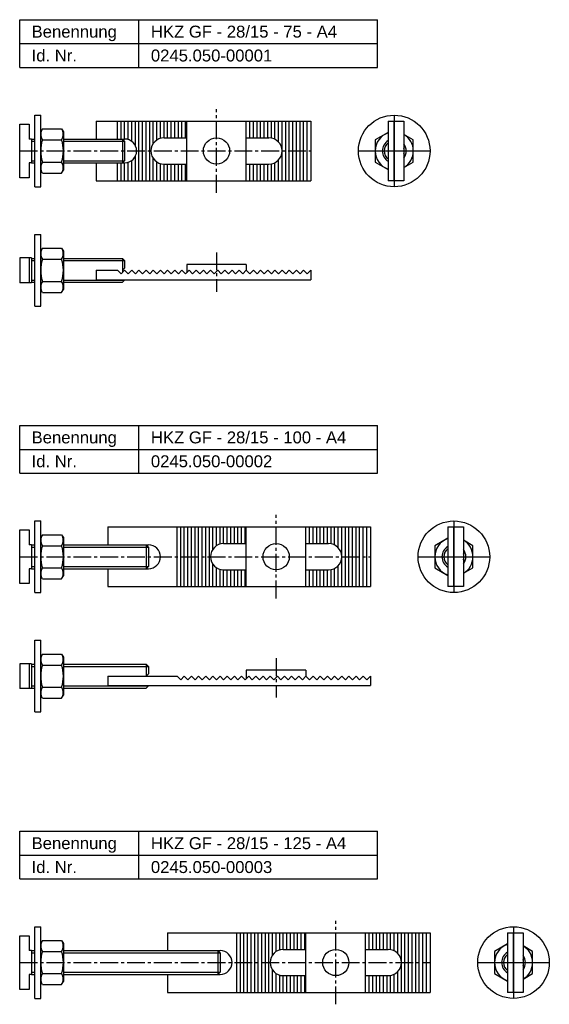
# Model space of a CAD drawing. Header units: millimetres. Extents: x 77 to 349, y 2136 to 2936.
# Tile 2 of 2: x 77 to 299, y 2524 to 2936. Entities that reach past the tile are written whole.
import ezdxf

# ---------------------------------------------------------------- set-up
doc = ezdxf.new("R2010")
doc.units = ezdxf.units.MM
doc.header["$LTSCALE"] = 10
doc.linetypes.add('MITTE2', pattern=[1.125, 0.75, -0.125, 0.125, -0.125])
doc.layers.add('HALFEN', color=2, linetype='CONTINUOUS')
doc.styles.add('ARIAL50', font='ARIAL.TTF', dxfattribs={"height": 5})

msp = doc.modelspace()

# ---------------------------------------------------------------- linework, layer by layer
at = {"layer": 'HALFEN'}
for p, q in [((77.25, 2936.25), (227.25, 2936.25)), ((77.25, 2916.25), (77.25, 2936.25)), ((127.25, 2916.25), (127.25, 2936.25)), ((227.25, 2916.25), (227.25, 2936.25)), ((77.25, 2926.25), (227.25, 2926.25)), ((77.25, 2916.25), (227.25, 2916.25)), ((83.55, 2896.25), (86.05, 2896.25)), ((83.55, 2866.25), (83.55, 2896.25)), ((86.05, 2866.25), (86.05, 2896.25)), ((77.25, 2870), (77.25, 2892.5)), ((77.25, 2892.5), (81.25, 2892.5)), ((81.25, 2892.5), (81.25, 2886.25)), ((109.25, 2893.75), (199.25, 2893.75)), ((109.25, 2893.75), (109.25, 2886.25)), ((118.25, 2886.25), (118.25, 2893.75)), ((119.75, 2886.25), (119.75, 2893.75)), ((121.25, 2886.25), (121.25, 2893.75)), ((122.75, 2886.02), (122.75, 2893.75)), ((124.25, 2885.25), (124.25, 2893.75)), ((125.75, 2883.43), (125.75, 2893.75)), ((127.25, 2868.75), (127.25, 2893.75)), ((128.75, 2868.75), (128.75, 2893.75)), ((130.25, 2868.75), (130.25, 2893.75)), ((131.75, 2868.75), (131.75, 2893.75)), ((133.25, 2884.41), (133.25, 2893.75)), ((134.75, 2885.86), (134.75, 2893.75)), ((136.25, 2886.54), (136.25, 2893.75)), ((137.75, 2886.75), (137.75, 2893.75)), ((139.25, 2886.75), (139.25, 2893.75)), ((140.75, 2886.75), (140.75, 2893.75)), ((142.25, 2886.75), (142.25, 2893.75)), ((143.75, 2886.75), (143.75, 2893.75)), ((145.25, 2886.75), (145.25, 2893.75)), ((146.75, 2886.75), (146.75, 2893.75)), ((147.25, 2868.75), (147.25, 2893.75)), ((172.25, 2868.75), (172.25, 2893.75)), ((173.75, 2886.75), (173.75, 2893.75)), ((175.25, 2886.75), (175.25, 2893.75)), ((176.75, 2886.75), (176.75, 2893.75)), ((178.25, 2886.75), (178.25, 2893.75)), ((179.75, 2886.75), (179.75, 2893.75)), ((181.25, 2886.75), (181.25, 2893.75)), ((182.75, 2886.66), (182.75, 2893.75)), ((184.25, 2886.15), (184.25, 2893.75)), ((185.75, 2885.02), (185.75, 2893.75)), ((187.25, 2868.75), (187.25, 2893.75)), ((188.75, 2868.75), (188.75, 2893.75)), ((190.25, 2868.75), (190.25, 2893.75)), ((191.75, 2868.75), (191.75, 2893.75)), ((193.25, 2868.75), (193.25, 2893.75)), ((194.75, 2868.75), (194.75, 2893.75)), ((196.25, 2868.75), (196.25, 2893.75)), ((197.75, 2868.75), (197.75, 2893.75)), ((199.25, 2893.75), (199.25, 2868.75)), ((231.75, 2893.75), (231.75, 2868.75)), ((231.75, 2893.75), (238.25, 2893.75)), ((234.25, 2868.75), (234.25, 2893.75)), ((238.25, 2893.75), (238.25, 2868.75)), ((86.77, 2890.49), (86.05, 2889.25)), ((86.77, 2890.49), (94.83, 2890.49)), ((94.83, 2890.49), (95.55, 2889.25)), ((95.55, 2889.25), (95.55, 2873.25)), ((82.25, 2886.25), (81.25, 2886.25)), ((82.25, 2886.25), (82.25, 2876.25)), ((82.25, 2886.25), (83.55, 2886.25)), ((86.77, 2885.87), (94.83, 2885.87)), ((95.55, 2886.25), (121.25, 2886.25)), ((121.25, 2885.33), (120.33, 2886.25)), ((120.33, 2886.25), (120.33, 2876.25)), ((121.25, 2885.33), (121.25, 2877.17)), ((137.75, 2886.75), (147.25, 2886.75)), ((172.25, 2886.75), (181.75, 2886.75)), ((82.25, 2876.25), (81.25, 2876.25)), ((81.25, 2876.25), (81.25, 2870)), ((82.25, 2876.25), (83.55, 2876.25)), ((86.77, 2876.63), (94.83, 2876.63)), ((95.55, 2876.25), (121.25, 2876.25)), ((109.25, 2876.25), (109.25, 2868.75)), ((118.25, 2868.75), (118.25, 2876.25)), ((119.75, 2868.75), (119.75, 2876.25)), ((120.33, 2876.25), (121.25, 2877.17)), ((121.25, 2868.75), (121.25, 2876.25)), ((122.75, 2868.75), (122.75, 2876.48)), ((124.25, 2868.75), (124.25, 2877.25)), ((125.75, 2868.75), (125.75, 2879.07)), ((133.25, 2868.75), (133.25, 2878.09)), ((134.75, 2868.75), (134.75, 2876.64)), ((136.25, 2868.75), (136.25, 2875.96)), ((137.75, 2875.75), (147.25, 2875.75)), ((137.75, 2868.75), (137.75, 2875.75)), ((139.25, 2868.75), (139.25, 2875.75)), ((140.75, 2868.75), (140.75, 2875.75)), ((142.25, 2868.75), (142.25, 2875.75)), ((143.75, 2868.75), (143.75, 2875.75)), ((145.25, 2868.75), (145.25, 2875.75)), ((146.75, 2868.75), (146.75, 2875.75)), ((172.25, 2875.75), (181.75, 2875.75)), ((173.75, 2868.75), (173.75, 2875.75)), ((175.25, 2868.75), (175.25, 2875.75)), ((176.75, 2868.75), (176.75, 2875.75)), ((178.25, 2868.75), (178.25, 2875.75)), ((179.75, 2868.75), (179.75, 2875.75)), ((181.25, 2868.75), (181.25, 2875.75)), ((182.75, 2868.75), (182.75, 2875.84)), ((184.25, 2868.75), (184.25, 2876.35)), ((185.75, 2868.75), (185.75, 2877.48)), ((86.77, 2872.01), (86.05, 2873.25)), ((86.77, 2872.01), (94.83, 2872.01)), ((94.83, 2872.01), (95.55, 2873.25)), ((81.25, 2870), (77.25, 2870)), ((109.25, 2868.75), (199.25, 2868.75)), ((238.25, 2868.75), (231.75, 2868.75)), ((83.55, 2866.25), (86.05, 2866.25)), ((83.55, 2816.25), (83.55, 2846.25)), ((83.55, 2846.25), (86.05, 2846.25)), ((86.05, 2816.25), (86.05, 2846.25)), ((86.77, 2840.49), (86.05, 2839.25)), ((86.77, 2840.49), (94.83, 2840.49)), ((94.83, 2840.49), (95.55, 2839.25)), ((95.55, 2839.25), (95.55, 2823.25)), ((82.25, 2836.45), (77.25, 2836.45)), ((77.25, 2836.45), (77.25, 2826.05)), ((81.25, 2836.45), (81.25, 2826.05)), ((82.25, 2836.45), (82.25, 2826.05)), ((82.25, 2836.25), (83.55, 2836.25)), ((86.77, 2835.87), (94.83, 2835.87)), ((95.55, 2836.25), (120.33, 2836.25)), ((120.33, 2836.25), (120.33, 2830.33)), ((121.25, 2835.33), (120.33, 2836.25)), ((121.25, 2835.33), (121.25, 2832.17)), ((109.25, 2831.25), (118.25, 2831.25)), ((109.25, 2831.25), (109.25, 2827.25)), ((119.75, 2829.75), (118.25, 2831.25)), ((121.25, 2831.25), (119.75, 2829.75)), ((120.33, 2831.25), (121.25, 2832.17)), ((122.75, 2829.75), (121.25, 2831.25)), ((124.25, 2831.25), (122.75, 2829.75)), ((125.75, 2829.75), (124.25, 2831.25)), ((127.25, 2831.25), (125.75, 2829.75)), ((128.75, 2829.75), (127.25, 2831.25)), ((130.25, 2831.25), (128.75, 2829.75)), ((131.75, 2829.75), (130.25, 2831.25)), ((133.25, 2831.25), (131.75, 2829.75)), ((134.75, 2829.75), (133.25, 2831.25)), ((136.25, 2831.25), (134.75, 2829.75)), ((137.75, 2829.75), (136.25, 2831.25)), ((139.25, 2831.25), (137.75, 2829.75)), ((140.75, 2829.75), (139.25, 2831.25)), ((142.25, 2831.25), (140.75, 2829.75)), ((143.75, 2829.75), (142.25, 2831.25)), ((145.25, 2831.25), (143.75, 2829.75)), ((146.75, 2829.75), (145.25, 2831.25)), ((148.25, 2831.25), (146.75, 2829.75)), ((172.25, 2833.75), (147.25, 2833.75)), ((147.25, 2833.75), (147.25, 2830.25)), ((149.75, 2829.75), (148.25, 2831.25)), ((151.25, 2831.25), (149.75, 2829.75)), ((152.75, 2829.75), (151.25, 2831.25)), ((154.25, 2831.25), (152.75, 2829.75)), ((155.75, 2829.75), (154.25, 2831.25)), ((157.25, 2831.25), (155.75, 2829.75)), ((158.75, 2829.75), (157.25, 2831.25)), ((160.25, 2831.25), (158.75, 2829.75)), ((161.75, 2829.75), (160.25, 2831.25)), ((163.25, 2831.25), (161.75, 2829.75)), ((164.75, 2829.75), (163.25, 2831.25)), ((166.25, 2831.25), (164.75, 2829.75)), ((167.75, 2829.75), (166.25, 2831.25)), ((169.25, 2831.25), (167.75, 2829.75)), ((170.75, 2829.75), (169.25, 2831.25)), ((172.25, 2831.25), (170.75, 2829.75)), ((172.25, 2833.75), (172.25, 2831.25)), ((173.75, 2829.75), (172.25, 2831.25)), ((175.25, 2831.25), (173.75, 2829.75)), ((176.75, 2829.75), (175.25, 2831.25)), ((178.25, 2831.25), (176.75, 2829.75)), ((179.75, 2829.75), (178.25, 2831.25)), ((181.25, 2831.25), (179.75, 2829.75)), ((182.75, 2829.75), (181.25, 2831.25)), ((184.25, 2831.25), (182.75, 2829.75)), ((185.75, 2829.75), (184.25, 2831.25)), ((187.25, 2831.25), (185.75, 2829.75)), ((188.75, 2829.75), (187.25, 2831.25)), ((190.25, 2831.25), (188.75, 2829.75)), ((191.75, 2829.75), (190.25, 2831.25)), ((193.25, 2831.25), (191.75, 2829.75)), ((194.75, 2829.75), (193.25, 2831.25)), ((196.25, 2831.25), (194.75, 2829.75)), ((197.75, 2829.75), (196.25, 2831.25)), ((199.25, 2831.25), (197.75, 2829.75)), ((199.25, 2831.25), (199.25, 2827.25)), ((82.25, 2826.05), (77.25, 2826.05)), ((82.25, 2826.25), (83.55, 2826.25)), ((86.77, 2826.63), (94.83, 2826.63)), ((95.55, 2826.25), (120.33, 2826.25)), ((109.25, 2827.25), (199.25, 2827.25)), ((120.33, 2826.25), (121.25, 2827.17)), ((121.25, 2827.17), (121.25, 2827.25)), ((86.77, 2822.01), (86.05, 2823.25)), ((86.77, 2822.01), (94.83, 2822.01)), ((94.83, 2822.01), (95.55, 2823.25)), ((83.55, 2816.25), (86.05, 2816.25)), ((77.25, 2766.25), (227.25, 2766.25)), ((77.25, 2746.25), (77.25, 2766.25)), ((127.25, 2746.25), (127.25, 2766.25)), ((227.25, 2746.25), (227.25, 2766.25)), ((77.25, 2756.25), (227.25, 2756.25)), ((77.25, 2746.25), (227.25, 2746.25)), ((77.25, 2700), (77.25, 2722.5)), ((77.25, 2722.5), (81.25, 2722.5)), ((81.25, 2722.5), (81.25, 2716.25)), ((83.55, 2696.25), (83.55, 2726.25)), ((83.55, 2726.25), (86.05, 2726.25)), ((86.05, 2696.25), (86.05, 2726.25)), ((114.25, 2723.75), (224.25, 2723.75)), ((114.25, 2723.75), (114.25, 2716.25)), ((143.25, 2698.75), (143.25, 2723.75)), ((144.75, 2698.75), (144.75, 2723.75)), ((146.25, 2698.75), (146.25, 2723.75)), ((147.75, 2698.75), (147.75, 2723.75)), ((149.25, 2698.75), (149.25, 2723.75)), ((150.75, 2698.75), (150.75, 2723.75)), ((152.25, 2698.75), (152.25, 2723.75)), ((153.75, 2698.75), (153.75, 2723.75)), ((155.25, 2698.75), (155.25, 2723.75)), ((156.75, 2698.75), (156.75, 2723.75)), ((158.25, 2714.41), (158.25, 2723.75)), ((159.75, 2715.86), (159.75, 2723.75)), ((161.25, 2716.54), (161.25, 2723.75)), ((162.75, 2716.75), (162.75, 2723.75)), ((164.25, 2716.75), (164.25, 2723.75)), ((165.75, 2716.75), (165.75, 2723.75)), ((167.25, 2716.75), (167.25, 2723.75)), ((168.75, 2716.75), (168.75, 2723.75)), ((170.25, 2716.75), (170.25, 2723.75)), ((171.75, 2716.75), (171.75, 2723.75)), ((172.25, 2698.75), (172.25, 2723.75)), ((197.25, 2698.75), (197.25, 2723.75)), ((198.75, 2716.75), (198.75, 2723.75)), ((200.25, 2716.75), (200.25, 2723.75)), ((201.75, 2716.75), (201.75, 2723.75)), ((203.25, 2716.75), (203.25, 2723.75)), ((204.75, 2716.75), (204.75, 2723.75)), ((206.25, 2716.75), (206.25, 2723.75)), ((207.75, 2716.66), (207.75, 2723.75)), ((209.25, 2716.15), (209.25, 2723.75)), ((210.75, 2715.02), (210.75, 2723.75)), ((212.25, 2698.75), (212.25, 2723.75)), ((213.75, 2698.75), (213.75, 2723.75)), ((215.25, 2698.75), (215.25, 2723.75)), ((216.75, 2698.75), (216.75, 2723.75)), ((218.25, 2698.75), (218.25, 2723.75)), ((219.75, 2698.75), (219.75, 2723.75)), ((221.25, 2698.75), (221.25, 2723.75)), ((222.75, 2698.75), (222.75, 2723.75)), ((224.25, 2723.75), (224.25, 2698.75)), ((256.75, 2723.75), (263.25, 2723.75)), ((256.75, 2723.75), (256.75, 2698.75)), ((259.25, 2698.75), (259.25, 2723.75)), ((263.25, 2723.75), (263.25, 2698.75)), ((86.77, 2720.49), (86.05, 2719.25)), ((86.77, 2720.49), (94.83, 2720.49)), ((94.83, 2720.49), (95.55, 2719.25)), ((95.55, 2719.25), (95.55, 2703.25)), ((82.25, 2716.25), (81.25, 2716.25)), ((82.25, 2716.25), (83.55, 2716.25)), ((82.25, 2716.25), (82.25, 2706.25)), ((86.77, 2715.87), (94.83, 2715.87)), ((95.55, 2716.25), (131.25, 2716.25)), ((131.25, 2715.33), (130.33, 2716.25)), ((130.33, 2716.25), (130.33, 2706.25)), ((131.25, 2715.33), (131.25, 2707.17)), ((162.75, 2716.75), (172.25, 2716.75)), ((197.25, 2716.75), (206.75, 2716.75)), ((81.25, 2706.25), (81.25, 2700)), ((82.25, 2706.25), (81.25, 2706.25)), ((82.25, 2706.25), (83.55, 2706.25)), ((86.77, 2706.63), (94.83, 2706.63)), ((95.55, 2706.25), (131.25, 2706.25)), ((114.25, 2706.25), (114.25, 2698.75)), ((130.33, 2706.25), (131.25, 2707.17)), ((158.25, 2698.75), (158.25, 2708.09)), ((159.75, 2698.75), (159.75, 2706.64)), ((209.25, 2698.75), (209.25, 2706.35)), ((210.75, 2698.75), (210.75, 2707.48)), ((86.77, 2702.01), (86.05, 2703.25)), ((86.77, 2702.01), (94.83, 2702.01)), ((94.83, 2702.01), (95.55, 2703.25)), ((161.25, 2698.75), (161.25, 2705.96)), ((162.75, 2705.75), (172.25, 2705.75)), ((162.75, 2698.75), (162.75, 2705.75)), ((164.25, 2698.75), (164.25, 2705.75)), ((165.75, 2698.75), (165.75, 2705.75)), ((167.25, 2698.75), (167.25, 2705.75)), ((168.75, 2698.75), (168.75, 2705.75)), ((170.25, 2698.75), (170.25, 2705.75)), ((171.75, 2698.75), (171.75, 2705.75)), ((197.25, 2705.75), (206.75, 2705.75)), ((198.75, 2698.75), (198.75, 2705.75)), ((200.25, 2698.75), (200.25, 2705.75)), ((201.75, 2698.75), (201.75, 2705.75)), ((203.25, 2698.75), (203.25, 2705.75)), ((204.75, 2698.75), (204.75, 2705.75)), ((206.25, 2698.75), (206.25, 2705.75)), ((207.75, 2698.75), (207.75, 2705.84)), ((81.25, 2700), (77.25, 2700)), ((114.25, 2698.75), (224.25, 2698.75)), ((263.25, 2698.75), (256.75, 2698.75)), ((83.55, 2696.25), (86.05, 2696.25)), ((83.55, 2646.25), (83.55, 2676.25)), ((83.55, 2676.25), (86.05, 2676.25)), ((86.05, 2646.25), (86.05, 2676.25)), ((86.77, 2670.49), (86.05, 2669.25)), ((86.77, 2670.49), (94.83, 2670.49)), ((94.83, 2670.49), (95.55, 2669.25)), ((95.55, 2669.25), (95.55, 2653.25)), ((77.25, 2666.45), (77.25, 2656.05)), ((82.25, 2666.45), (77.25, 2666.45)), ((81.25, 2666.45), (81.25, 2656.05)), ((82.25, 2666.45), (82.25, 2656.05)), ((82.25, 2666.25), (83.55, 2666.25)), ((86.77, 2665.87), (94.83, 2665.87)), ((95.55, 2666.25), (130.33, 2666.25)), ((130.33, 2666.25), (130.33, 2661.25)), ((131.25, 2665.33), (130.33, 2666.25)), ((131.25, 2665.33), (131.25, 2662.17)), ((114.25, 2661.25), (143.25, 2661.25)), ((114.25, 2661.25), (114.25, 2657.25)), ((130.33, 2661.25), (131.25, 2662.17)), ((144.75, 2659.75), (143.25, 2661.25)), ((146.25, 2661.25), (144.75, 2659.75)), ((147.75, 2659.75), (146.25, 2661.25)), ((149.25, 2661.25), (147.75, 2659.75)), ((150.75, 2659.75), (149.25, 2661.25)), ((152.25, 2661.25), (150.75, 2659.75)), ((153.75, 2659.75), (152.25, 2661.25)), ((155.25, 2661.25), (153.75, 2659.75)), ((156.75, 2659.75), (155.25, 2661.25)), ((158.25, 2661.25), (156.75, 2659.75)), ((159.75, 2659.75), (158.25, 2661.25)), ((161.25, 2661.25), (159.75, 2659.75)), ((162.75, 2659.75), (161.25, 2661.25)), ((164.25, 2661.25), (162.75, 2659.75)), ((165.75, 2659.75), (164.25, 2661.25)), ((167.25, 2661.25), (165.75, 2659.75)), ((168.75, 2659.75), (167.25, 2661.25)), ((170.25, 2661.25), (168.75, 2659.75)), ((171.75, 2659.75), (170.25, 2661.25)), ((173.25, 2661.25), (171.75, 2659.75)), ((197.25, 2663.75), (172.25, 2663.75)), ((172.25, 2663.75), (172.25, 2660.25)), ((174.75, 2659.75), (173.25, 2661.25)), ((176.25, 2661.25), (174.75, 2659.75)), ((177.75, 2659.75), (176.25, 2661.25)), ((179.25, 2661.25), (177.75, 2659.75)), ((180.75, 2659.75), (179.25, 2661.25)), ((182.25, 2661.25), (180.75, 2659.75)), ((183.75, 2659.75), (182.25, 2661.25)), ((185.25, 2661.25), (183.75, 2659.75)), ((186.75, 2659.75), (185.25, 2661.25)), ((188.25, 2661.25), (186.75, 2659.75)), ((189.75, 2659.75), (188.25, 2661.25)), ((191.25, 2661.25), (189.75, 2659.75)), ((192.75, 2659.75), (191.25, 2661.25)), ((194.25, 2661.25), (192.75, 2659.75)), ((195.75, 2659.75), (194.25, 2661.25)), ((197.25, 2661.25), (195.75, 2659.75)), ((197.25, 2663.75), (197.25, 2661.25)), ((198.75, 2659.75), (197.25, 2661.25)), ((200.25, 2661.25), (198.75, 2659.75)), ((201.75, 2659.75), (200.25, 2661.25)), ((203.25, 2661.25), (201.75, 2659.75)), ((204.75, 2659.75), (203.25, 2661.25)), ((206.25, 2661.25), (204.75, 2659.75)), ((207.75, 2659.75), (206.25, 2661.25)), ((209.25, 2661.25), (207.75, 2659.75)), ((210.75, 2659.75), (209.25, 2661.25)), ((212.25, 2661.25), (210.75, 2659.75)), ((213.75, 2659.75), (212.25, 2661.25)), ((215.25, 2661.25), (213.75, 2659.75)), ((216.75, 2659.75), (215.25, 2661.25)), ((218.25, 2661.25), (216.75, 2659.75)), ((219.75, 2659.75), (218.25, 2661.25)), ((221.25, 2661.25), (219.75, 2659.75)), ((222.75, 2659.75), (221.25, 2661.25)), ((224.25, 2661.25), (222.75, 2659.75)), ((224.25, 2661.25), (224.25, 2657.25)), ((86.77, 2656.63), (94.83, 2656.63)), ((114.25, 2657.25), (224.25, 2657.25)), ((130.33, 2656.25), (131.25, 2657.17)), ((131.25, 2657.17), (131.25, 2657.25)), ((82.25, 2656.05), (77.25, 2656.05)), ((82.25, 2656.25), (83.55, 2656.25)), ((86.77, 2652.01), (86.05, 2653.25)), ((94.83, 2652.01), (95.55, 2653.25)), ((95.55, 2656.25), (130.33, 2656.25)), ((86.77, 2652.01), (94.83, 2652.01)), ((83.55, 2646.25), (86.05, 2646.25)), ((77.25, 2596.25), (227.25, 2596.25)), ((77.25, 2576.25), (77.25, 2596.25)), ((127.25, 2576.25), (127.25, 2596.25)), ((227.25, 2576.25), (227.25, 2596.25)), ((77.25, 2586.25), (227.25, 2586.25)), ((77.25, 2576.25), (227.25, 2576.25)), ((83.55, 2556.25), (86.05, 2556.25)), ((83.55, 2526.25), (83.55, 2556.25)), ((86.05, 2526.25), (86.05, 2556.25)), ((139.25, 2553.75), (249.25, 2553.75)), ((139.25, 2553.75), (139.25, 2546.25)), ((168.25, 2528.75), (168.25, 2553.75)), ((169.75, 2528.75), (169.75, 2553.75)), ((171.25, 2528.75), (171.25, 2553.75)), ((172.75, 2528.75), (172.75, 2553.75)), ((174.25, 2528.75), (174.25, 2553.75)), ((175.75, 2528.75), (175.75, 2553.75)), ((177.25, 2528.75), (177.25, 2553.75)), ((178.75, 2528.75), (178.75, 2553.75)), ((180.25, 2528.75), (180.25, 2553.75)), ((181.75, 2528.75), (181.75, 2553.75)), ((183.25, 2544.41), (183.25, 2553.75)), ((184.75, 2545.86), (184.75, 2553.75)), ((186.25, 2546.54), (186.25, 2553.75)), ((187.75, 2546.75), (187.75, 2553.75)), ((189.25, 2546.75), (189.25, 2553.75)), ((190.75, 2546.75), (190.75, 2553.75)), ((192.25, 2546.75), (192.25, 2553.75)), ((193.75, 2546.75), (193.75, 2553.75)), ((195.25, 2546.75), (195.25, 2553.75)), ((196.75, 2546.75), (196.75, 2553.75)), ((197.25, 2528.75), (197.25, 2553.75)), ((222.25, 2528.75), (222.25, 2553.75)), ((223.75, 2546.75), (223.75, 2553.75)), ((225.25, 2546.75), (225.25, 2553.75)), ((226.75, 2546.75), (226.75, 2553.75)), ((228.25, 2546.75), (228.25, 2553.75)), ((229.75, 2546.75), (229.75, 2553.75)), ((231.25, 2546.75), (231.25, 2553.75)), ((232.75, 2546.66), (232.75, 2553.75)), ((234.25, 2546.15), (234.25, 2553.75)), ((235.75, 2545.02), (235.75, 2553.75)), ((237.25, 2528.75), (237.25, 2553.75)), ((238.75, 2528.75), (238.75, 2553.75)), ((240.25, 2528.75), (240.25, 2553.75)), ((241.75, 2528.75), (241.75, 2553.75)), ((243.25, 2528.75), (243.25, 2553.75)), ((244.75, 2528.75), (244.75, 2553.75)), ((246.25, 2528.75), (246.25, 2553.75)), ((247.75, 2528.75), (247.75, 2553.75)), ((249.25, 2553.75), (249.25, 2528.75)), ((281.75, 2553.75), (288.25, 2553.75)), ((281.75, 2553.75), (281.75, 2528.75)), ((284.25, 2528.75), (284.25, 2553.75)), ((288.25, 2553.75), (288.25, 2528.75)), ((77.25, 2552.5), (81.25, 2552.5)), ((77.25, 2530), (77.25, 2552.5)), ((81.25, 2552.5), (81.25, 2546.25)), ((86.77, 2550.49), (86.05, 2549.25)), ((86.77, 2550.49), (94.83, 2550.49)), ((94.83, 2550.49), (95.55, 2549.25)), ((95.55, 2549.25), (95.55, 2533.25)), ((82.25, 2546.25), (81.25, 2546.25)), ((82.25, 2546.25), (83.55, 2546.25)), ((82.25, 2546.25), (82.25, 2536.25)), ((86.77, 2545.87), (94.83, 2545.87)), ((95.55, 2546.25), (161.25, 2546.25)), ((161.25, 2545.33), (160.33, 2546.25)), ((160.33, 2546.25), (160.33, 2536.25)), ((161.25, 2545.33), (161.25, 2537.17)), ((187.75, 2546.75), (197.25, 2546.75)), ((222.25, 2546.75), (231.75, 2546.75)), ((160.33, 2536.25), (161.25, 2537.17)), ((183.25, 2528.75), (183.25, 2538.09)), ((235.75, 2528.75), (235.75, 2537.48)), ((81.25, 2536.25), (81.25, 2530)), ((82.25, 2536.25), (81.25, 2536.25)), ((82.25, 2536.25), (83.55, 2536.25)), ((86.77, 2532.01), (86.05, 2533.25)), ((86.77, 2536.63), (94.83, 2536.63)), ((94.83, 2532.01), (95.55, 2533.25)), ((95.55, 2536.25), (161.25, 2536.25)), ((139.25, 2536.25), (139.25, 2528.75)), ((184.75, 2528.75), (184.75, 2536.64)), ((186.25, 2528.75), (186.25, 2535.96)), ((187.75, 2535.75), (197.25, 2535.75)), ((187.75, 2528.75), (187.75, 2535.75)), ((189.25, 2528.75), (189.25, 2535.75)), ((190.75, 2528.75), (190.75, 2535.75)), ((192.25, 2528.75), (192.25, 2535.75)), ((193.75, 2528.75), (193.75, 2535.75)), ((195.25, 2528.75), (195.25, 2535.75)), ((196.75, 2528.75), (196.75, 2535.75)), ((222.25, 2535.75), (231.75, 2535.75)), ((223.75, 2528.75), (223.75, 2535.75)), ((225.25, 2528.75), (225.25, 2535.75)), ((226.75, 2528.75), (226.75, 2535.75)), ((228.25, 2528.75), (228.25, 2535.75)), ((229.75, 2528.75), (229.75, 2535.75)), ((231.25, 2528.75), (231.25, 2535.75)), ((232.75, 2528.75), (232.75, 2535.84)), ((234.25, 2528.75), (234.25, 2536.35)), ((81.25, 2530), (77.25, 2530)), ((86.77, 2532.01), (94.83, 2532.01)), ((139.25, 2528.75), (249.25, 2528.75)), ((288.25, 2528.75), (281.75, 2528.75)), ((83.55, 2526.25), (86.05, 2526.25))]:
    msp.add_line(p, q, dxfattribs=at)
at = {"layer": 'HALFEN', "color": 1, "linetype": 'MITTE2'}
for p, q in [((159.75, 2863.75), (159.75, 2898.75)), ((77.25, 2881.25), (199.25, 2881.25)), ((219.25, 2881.25), (249.25, 2881.25)), ((159.75, 2838.75), (159.75, 2822.25)), ((184.75, 2693.75), (184.75, 2728.75)), ((77.25, 2711.25), (224.25, 2711.25)), ((244.25, 2711.25), (274.25, 2711.25)), ((184.75, 2668.75), (184.75, 2652.25)), ((209.75, 2523.75), (209.75, 2558.75)), ((77.25, 2541.25), (249.25, 2541.25)), ((269.25, 2541.25), (299.25, 2541.25))]:
    msp.add_line(p, q, dxfattribs=at)
at = {"layer": 'HALFEN', "color": 1}
for p, q in [((234.25, 2896.25), (234.25, 2866.25)), ((82.25, 2885.33), (83.55, 2885.33)), ((95.55, 2885.33), (121.25, 2885.33)), ((226.25, 2881.25), (242.25, 2881.25)), ((82.25, 2877.17), (83.55, 2877.17)), ((95.55, 2877.17), (121.25, 2877.17)), ((82.25, 2835.33), (83.55, 2835.33)), ((95.55, 2835.33), (121.25, 2835.33)), ((82.25, 2827.17), (83.55, 2827.17)), ((95.55, 2827.17), (121.25, 2827.17)), ((259.25, 2726.25), (259.25, 2696.25)), ((82.25, 2715.33), (83.55, 2715.33)), ((95.55, 2715.33), (131.25, 2715.33)), ((251.25, 2711.25), (267.25, 2711.25)), ((82.25, 2707.17), (83.55, 2707.17)), ((95.55, 2707.17), (131.25, 2707.17)), ((82.25, 2665.33), (83.55, 2665.33)), ((95.55, 2665.33), (131.25, 2665.33)), ((82.25, 2657.17), (83.55, 2657.17)), ((95.55, 2657.17), (131.25, 2657.17)), ((284.25, 2556.25), (284.25, 2526.25)), ((82.25, 2545.33), (83.55, 2545.33)), ((95.55, 2545.33), (161.25, 2545.33)), ((276.25, 2541.25), (292.25, 2541.25)), ((82.25, 2537.17), (83.55, 2537.17)), ((95.55, 2537.17), (161.25, 2537.17))]:
    msp.add_line(p, q, dxfattribs=at)
at = {"layer": 'HALFEN'}
for points in [[(231.75, 2889.04), (226.25, 2885.87), (226.25, 2876.63)], [(238.25, 2874.32), (242.25, 2876.63), (242.25, 2885.87), (238.25, 2888.18)], [(226.25, 2876.63), (231.75, 2873.46)], [(256.75, 2719.04), (251.25, 2715.87), (251.25, 2706.63)], [(263.25, 2704.32), (267.25, 2706.63), (267.25, 2715.87), (263.25, 2718.18)], [(251.25, 2706.63), (256.75, 2703.46)], [(281.75, 2549.04), (276.25, 2545.87), (276.25, 2536.63)], [(288.25, 2534.32), (292.25, 2536.63), (292.25, 2545.87), (288.25, 2548.18)], [(276.25, 2536.63), (281.75, 2533.46)]]:
    msp.add_lwpolyline(points, dxfattribs=at)
for centre, radius in [((234.25, 2881.25), 15), ((159.75, 2881.25), 5.5), ((259.25, 2711.25), 15), ((184.75, 2711.25), 5.5), ((284.25, 2541.25), 15), ((209.75, 2541.25), 5.5)]:
    msp.add_circle(centre, radius, dxfattribs=at)
for centre, radius, start, end in [((90.13, 2888.18), 4.08, 154.4385, 214.4385), ((91.47, 2888.18), 4.08, 325.5615, 25.5615), ((234.25, 2881.25), 8, 108.21, 251.79), ((234.25, 2881.25), 8, 300, 60), ((101.32, 2881.25), 15.27, 162.383, 197.617), ((80.28, 2881.25), 15.27, 342.383, 17.617), ((121.25, 2881.25), 5, 270, 90), ((137.75, 2881.25), 5.5, 90, 270), ((181.75, 2881.25), 5.5, 270, 90), ((234.25, 2881.25), 5, 120, 240), ((234.25, 2881.25), 4.19, 126.6513, 233.3487), ((234.25, 2881.25), 5, 323.1301, 36.8699), ((234.25, 2881.25), 4.19, 342.7674, 17.2326), ((90.13, 2874.32), 4.08, 145.5615, 205.5615), ((91.47, 2874.32), 4.08, 334.4385, 34.4385), ((90.13, 2838.18), 4.08, 154.4385, 214.4385), ((91.47, 2838.18), 4.08, 325.5615, 25.5615), ((101.32, 2831.25), 15.27, 162.383, 197.617), ((80.28, 2831.25), 15.27, 342.383, 17.617), ((90.13, 2824.32), 4.08, 145.5615, 205.5615), ((91.47, 2824.32), 4.08, 334.4385, 34.4385), ((90.13, 2718.18), 4.08, 154.4385, 214.4385), ((91.47, 2718.18), 4.08, 325.5615, 25.5615), ((259.25, 2711.25), 8, 108.21, 251.79), ((101.32, 2711.25), 15.27, 162.383, 197.617), ((80.28, 2711.25), 15.27, 342.383, 17.617), ((131.25, 2711.25), 5, 270, 90), ((162.75, 2711.25), 5.5, 90, 270), ((206.75, 2711.25), 5.5, 270, 90), ((259.25, 2711.25), 5, 120, 240), ((259.25, 2711.25), 4.19, 126.6513, 233.3487), ((259.25, 2711.25), 8, 300, 60), ((259.25, 2711.25), 5, 323.1301, 36.8699), ((259.25, 2711.25), 4.19, 342.7674, 17.2326), ((90.13, 2704.32), 4.08, 145.5615, 205.5615), ((91.47, 2704.32), 4.08, 334.4385, 34.4385), ((90.13, 2668.18), 4.08, 154.4385, 214.4385), ((91.47, 2668.18), 4.08, 325.5615, 25.5615), ((101.32, 2661.25), 15.27, 162.383, 197.617), ((80.28, 2661.25), 15.27, 342.383, 17.617), ((90.13, 2654.32), 4.08, 145.5615, 205.5615), ((91.47, 2654.32), 4.08, 334.4385, 34.4385), ((90.13, 2548.18), 4.08, 154.4385, 214.4385), ((91.47, 2548.18), 4.08, 325.5615, 25.5615), ((101.32, 2541.25), 15.27, 162.383, 197.617), ((80.28, 2541.25), 15.27, 342.383, 17.617), ((161.25, 2541.25), 5, 270, 90), ((187.75, 2541.25), 5.5, 90, 270), ((231.75, 2541.25), 5.5, 270, 90), ((284.25, 2541.25), 8, 108.21, 251.79), ((284.25, 2541.25), 5, 120, 240), ((284.25, 2541.25), 8, 300, 60), ((284.25, 2541.25), 4.19, 126.6513, 233.3487), ((284.25, 2541.25), 5, 323.1301, 36.8699), ((284.25, 2541.25), 4.19, 342.7674, 17.2326), ((90.13, 2534.32), 4.08, 145.5615, 205.5615), ((91.47, 2534.32), 4.08, 334.4385, 34.4385)]:
    msp.add_arc(centre, radius, start, end, dxfattribs=at)

# ---------------------------------------------------------------- texts
at = {"layer": 'HALFEN', "style": 'ARIAL50'}
for s, p in [('Benennung', (82.25, 2928.75)), ('HKZ GF - 28/15 - 75 - A4', (132.25, 2928.75)), ('Id. Nr.', (82.25, 2918.75)), ('0245.050-00001', (132.25, 2918.75)), ('Benennung', (82.25, 2758.75)), ('HKZ GF - 28/15 - 100 - A4', (132.25, 2758.75)), ('Id. Nr.', (82.25, 2748.75)), ('0245.050-00002', (132.25, 2748.75)), ('Benennung', (82.25, 2588.75)), ('HKZ GF - 28/15 - 125 - A4', (132.25, 2588.75)), ('Id. Nr.', (82.25, 2578.75)), ('0245.050-00003', (132.25, 2578.75))]:
    msp.add_text(s, height=5, dxfattribs=at).set_placement(p)

doc.saveas('drawing.dxf')
